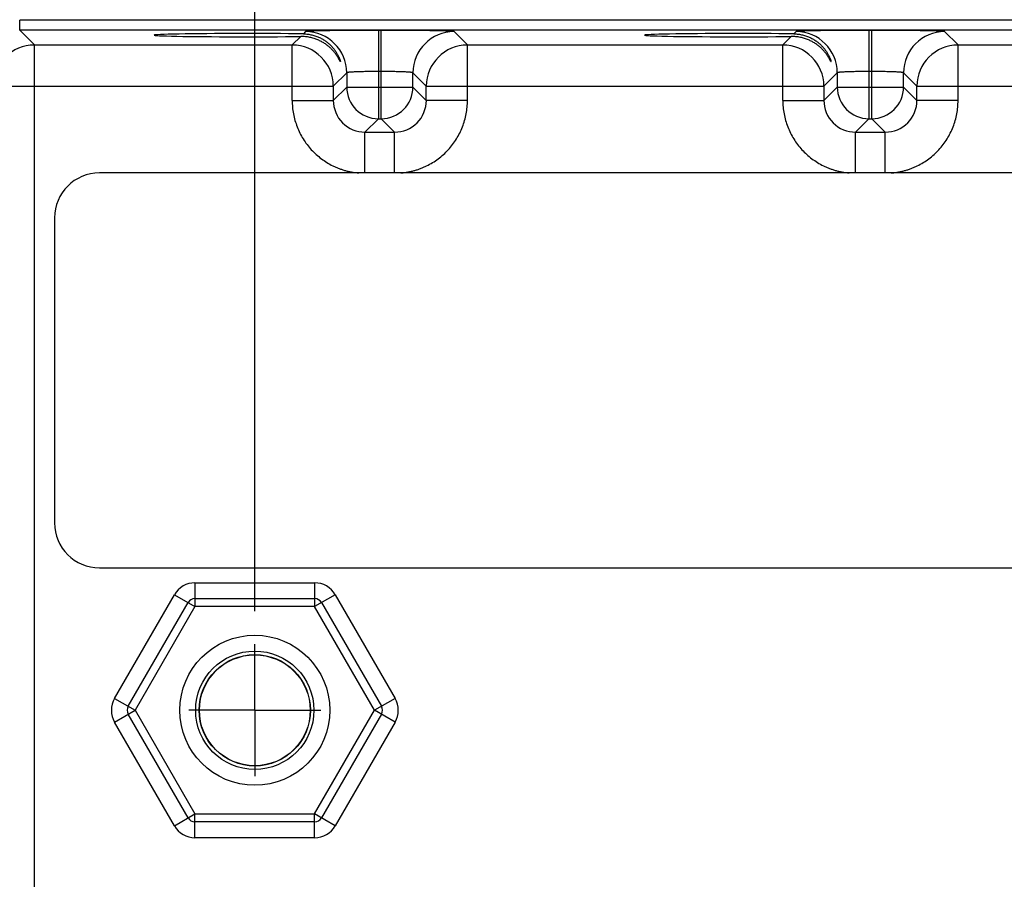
# Model space of a CAD drawing. Header units: inches. Extents: x 0 to 34, y 0 to 22.
# Tile 53 of 67: x 21.1 to 23, y 15.7 to 17.4. Entities that reach past the tile are written whole.
import ezdxf

# ---------------------------------------------------------------- set-up
doc = ezdxf.new("R2010")
doc.units = ezdxf.units.IN
doc.header["$LTSCALE"] = 1.87
doc.header["$MEASUREMENT"] = 0
doc.linetypes.add('CENTER', pattern=[0.6, 0.375, -0.075, 0.075, -0.075])
doc.layers.get('0').update_dxf_attribs({"linetype": 'CONTINUOUS'})
doc.layers.add('02___PRT_ALL_AXES', color=7, linetype='CONTINUOUS')
doc.layers.add('DIMENSIONS', color=7, linetype='CONTINUOUS')
doc.styles.get("Standard").update_dxf_attribs({"font": 'txt', "width": 0.8})
doc.dimstyles.new('DIMSTYLE_1', dxfattribs={"dimtxt": 0.125, "dimasz": 0.18, "dimexe": 0.18, "dimexo": 0.0625, "dimgap": 0.09, "dimtad": 0, "dimtih": 1, "dimtoh": 1, "dimdec": 3, "dimzin": 4, "dimdsep": 46, "dimtxsty": 'STANDARD', "dimblk": '_FILLED', "dimblk1": '_FILLED', "dimblk2": '_FILLED', "dimcen": 0.09, "dimadec": 0, "dimazin": 0, "dimtp": 0.01, "dimtm": 0.01, "dimtfac": 1, "dimtdec": 3, "dimtofl": 0, "dimtmove": 0, "dimatfit": 3, "dimldrblk": '_FILLED', "dimfxl": 1, "dimtolj": 1, "dimtzin": 4, "dimarcsym": 0})

# ---------------------------------------------------------------- blocks, each defined once
blk = doc.blocks.new('_FILLED')
at = {"color": 0, "linetype": 'BYBLOCK'}
blk.add_solid([(0, 0), (-1, 0.174), (-1, -0.174)], dxfattribs=at)
blk = doc.blocks.new('*D5')
at = {"layer": 'DIMENSIONS', "color": 2, "linetype": 'CONTINUOUS'}
for p, q in [((21.5825, 16.2534), (21.5825, 18.9793)), ((28.0825, 16.2534), (28.0825, 18.9793)), ((21.5825, 18.8543), (24.1075, 18.8543)), ((28.0825, 18.8543), (25.5575, 18.8543))]:
    blk.add_line(p, q, dxfattribs=at)
at = {"layer": 'DIMENSIONS', "color": 2, "linetype": 'CONTINUOUS', "xscale": 0.18, "yscale": 0.18, "zscale": 0.18, "rotation": 180}
blk.add_blockref('_FILLED', (21.5825, 18.8543), dxfattribs=at)
at = {"layer": 'DIMENSIONS', "color": 2, "linetype": 'CONTINUOUS', "xscale": 0.18, "yscale": 0.18, "zscale": 0.18}
blk.add_blockref('_FILLED', (28.0825, 18.8543), dxfattribs=at)
at = {"layer": 'DIMENSIONS', "color": 2, "linetype": 'CONTINUOUS', "insert": (24.8325, 18.9168), "char_height": 0.125, "width": 1.325, "attachment_point": 2, "line_spacing_factor": 0.9}
blk.add_mtext('6.500{\\Ftxt.shx;\\W1.000000;\\H0.125000; }[165.1]', dxfattribs=at)

msp = doc.modelspace()

# ---------------------------------------------------------------- linework, layer by layer
at = {"color": 7, "linetype": 'CONTINUOUS'}
for p, q in [((21.1368, 17.354), (21.1368, 17.373)), ((28.5272, 17.373), (21.1368, 17.373)), ((21.1646, 17.3262), (21.1368, 17.354)), ((28.5272, 17.354), (21.1368, 17.354)), ((21.6695, 17.3423), (21.6534, 17.3262)), ((21.6787, 17.3515), (21.6745, 17.3473)), ((21.8167, 17.3539), (21.8167, 17.1865)), ((21.8223, 17.3539), (21.8167, 17.3539)), ((21.8223, 17.1865), (21.8223, 17.3539)), ((21.9856, 17.3262), (21.9602, 17.3515)), ((22.5995, 17.3423), (22.5834, 17.3262)), ((22.6087, 17.3515), (22.6045, 17.3473)), ((22.7467, 17.3539), (22.7467, 17.1865)), ((22.7523, 17.3539), (22.7467, 17.3539)), ((22.7523, 17.1865), (22.7523, 17.3539)), ((22.9156, 17.3262), (22.8902, 17.3515)), ((21.1646, 14.2034), (21.1646, 17.3262)), ((21.1646, 17.3262), (21.6534, 17.3262)), ((21.6534, 17.2211), (21.6534, 17.3262)), ((21.9856, 17.2211), (21.9856, 17.3262)), ((21.9856, 17.3262), (22.5834, 17.3262)), ((22.5834, 17.2211), (22.5834, 17.3262)), ((22.9156, 17.2211), (22.9156, 17.3262)), ((22.9156, 17.3262), (23.5134, 17.3262)), ((21.7567, 17.2735), (21.7313, 17.2482)), ((21.7567, 17.2735), (21.7567, 17.2465)), ((21.8223, 17.2759), (21.8167, 17.2759)), ((21.8823, 17.2465), (21.8823, 17.2735)), ((21.9076, 17.2482), (21.8823, 17.2735)), ((22.6867, 17.2735), (22.6613, 17.2482)), ((22.6867, 17.2735), (22.6867, 17.2465)), ((22.7523, 17.2759), (22.7467, 17.2759)), ((22.8123, 17.2465), (22.8123, 17.2735)), ((22.8376, 17.2482), (22.8123, 17.2735)), ((21.0866, 17.2482), (21.7313, 17.2482)), ((21.7313, 17.2482), (21.7313, 17.2211)), ((21.7567, 17.2465), (21.7313, 17.2211)), ((21.7567, 17.2465), (21.8823, 17.2465)), ((21.8823, 17.2465), (21.9076, 17.2211)), ((21.9076, 17.2211), (21.9076, 17.2482)), ((21.9076, 17.2482), (22.6613, 17.2482)), ((22.6613, 17.2482), (22.6613, 17.2211)), ((22.6867, 17.2465), (22.6613, 17.2211)), ((22.6867, 17.2465), (22.8123, 17.2465)), ((22.8123, 17.2465), (22.8376, 17.2211)), ((22.8376, 17.2211), (22.8376, 17.2482)), ((22.8376, 17.2482), (23.5913, 17.2482)), ((21.6534, 17.2211), (21.7313, 17.2211)), ((21.9856, 17.2211), (21.9076, 17.2211)), ((22.5834, 17.2211), (22.6613, 17.2211)), ((22.9156, 17.2211), (22.8376, 17.2211)), ((21.8167, 17.1865), (21.7913, 17.1612)), ((21.8167, 17.1865), (21.8223, 17.1865)), ((21.8223, 17.1865), (21.8476, 17.1612)), ((22.7467, 17.1865), (22.7213, 17.1612)), ((22.7467, 17.1865), (22.7523, 17.1865)), ((22.7523, 17.1865), (22.7776, 17.1612)), ((21.7913, 17.0837), (21.7913, 17.1612)), ((21.7913, 17.1612), (21.8476, 17.1612)), ((21.8476, 17.0837), (21.8476, 17.1612)), ((22.7213, 17.0837), (22.7213, 17.1612)), ((22.7213, 17.1612), (22.7776, 17.1612)), ((22.7776, 17.0837), (22.7776, 17.1612)), ((28.3619, 17.0837), (21.2879, 17.0837)), ((21.2029, 16.9987), (21.2029, 16.4207)), ((21.2879, 16.3357), (28.3679, 16.3357)), ((21.469, 16.3073), (21.469, 16.2623)), ((21.469, 16.3073), (21.6959, 16.3073)), ((21.6959, 16.3073), (21.6959, 16.2623)), ((21.3166, 16.0883), (21.4301, 16.2848)), ((21.4301, 16.2848), (21.469, 16.2623)), ((21.469, 16.2773), (21.6959, 16.2773)), ((21.7349, 16.2848), (21.6959, 16.2623)), ((21.7349, 16.2848), (21.8483, 16.0883)), ((21.3426, 16.0733), (21.456, 16.2698)), ((21.469, 16.2623), (21.3556, 16.0658)), ((21.6959, 16.2623), (21.469, 16.2623)), ((21.8094, 16.0658), (21.6959, 16.2623)), ((21.7089, 16.2698), (21.8224, 16.0733)), ((21.3166, 16.0883), (21.3556, 16.0658)), ((21.8483, 16.0883), (21.8094, 16.0658)), ((21.3166, 16.0433), (21.3556, 16.0658)), ((21.456, 15.8618), (21.3426, 16.0583)), ((21.3556, 16.0658), (21.469, 15.8693)), ((21.6959, 15.8693), (21.8094, 16.0658)), ((21.8224, 16.0583), (21.7089, 15.8618)), ((21.8483, 16.0433), (21.8094, 16.0658)), ((21.4301, 15.8468), (21.3166, 16.0433)), ((21.8483, 16.0433), (21.7349, 15.8468)), ((21.4301, 15.8468), (21.469, 15.8693)), ((21.469, 15.8243), (21.469, 15.8693)), ((21.469, 15.8693), (21.6959, 15.8693)), ((21.6959, 15.8243), (21.6959, 15.8693)), ((21.7349, 15.8468), (21.6959, 15.8693)), ((21.6959, 15.8543), (21.469, 15.8543)), ((21.6959, 15.8243), (21.469, 15.8243))]:
    msp.add_line(p, q, dxfattribs=at)
for radius in [0.1421, 0.1121, 0.1055, 0.105]:
    msp.add_circle((21.5825, 16.0658), radius, dxfattribs=at)
for centre, radius, start, end in [((21.6787, 17.2735), 0.078, 0.0209, 89.9791), ((21.9603, 17.2735), 0.078, 90.0209, 179.9791), ((22.6087, 17.2735), 0.078, 0.0209, 89.9791), ((22.8903, 17.2735), 0.078, 90.0209, 179.9791), ((21.1647, 17.2481), 0.078, 90.0209, 179.9791), ((21.6533, 17.2481), 0.078, 0.0209, 89.9791), ((21.9856, 17.2481), 0.078, 90.0209, 179.9791), ((22.5833, 17.2481), 0.078, 0.0209, 89.9791), ((22.9156, 17.2481), 0.078, 90.0209, 179.9791), ((21.8167, 17.2465), 0.06, 180.021, 269.979), ((21.8222, 17.2465), 0.06, 270.021, 359.979), ((22.7467, 17.2465), 0.06, 180.021, 269.979), ((22.7522, 17.2465), 0.06, 270.021, 359.979), ((21.7913, 17.2211), 0.06, 179.9638, 270.0362), ((21.8477, 17.2211), 0.06, 269.9638, 0.0362), ((22.7213, 17.2211), 0.06, 179.9638, 270.0362), ((22.7777, 17.2211), 0.06, 269.9638, 0.0362), ((21.2879, 16.9987), 0.085, 90, 180), ((21.2879, 16.4207), 0.085, 180, 270), ((21.469, 16.2623), 0.045, 90, 150), ((21.6959, 16.2623), 0.045, 30, 90), ((21.469, 16.2623), 0.015, 90, 150), ((21.6959, 16.2623), 0.015, 30, 90), ((21.3556, 16.0658), 0.045, 150, 210), ((21.3556, 16.0658), 0.015, 150, 210), ((21.8094, 16.0658), 0.015, 330, 30), ((21.8094, 16.0658), 0.045, 330, 30), ((21.469, 15.8693), 0.045, 210, 270), ((21.469, 15.8693), 0.015, 210, 270), ((21.6959, 15.8693), 0.015, 270, 330), ((21.6959, 15.8693), 0.045, 270, 330)]:
    msp.add_arc(centre, radius, start, end, dxfattribs=at)
for centre in [(21.5685, 17.3448), (22.4985, 17.3448)]:
    msp.add_ellipse(centre, major_axis=(0.1771, 0), ratio=0.017455, start_param=0.92934, end_param=5.318939, dxfattribs=at)
for points, knots in [([(21.7448, 17.2949), (21.7448, 17.2949), (21.7448, 17.2949), (21.7447, 17.2948), (21.7447, 17.2948), (21.7447, 17.2948), (21.7447, 17.2948), (21.7447, 17.2948), (21.7447, 17.2948), (21.7446, 17.2948), (21.7446, 17.2949), (21.7445, 17.295), (21.7444, 17.2951), (21.7443, 17.2953), (21.7442, 17.2954), (21.7441, 17.2956), (21.7439, 17.2959), (21.7437, 17.2964), (21.7434, 17.2969), (21.743, 17.2976), (21.7427, 17.2983), (21.7422, 17.2991), (21.7418, 17.2999), (21.7413, 17.3008), (21.7406, 17.302), (21.7396, 17.3037), (21.7383, 17.3057), (21.7368, 17.3078), (21.7353, 17.31), (21.7336, 17.3122), (21.7317, 17.3144), (21.729, 17.3174), (21.7253, 17.321), (21.7204, 17.3252), (21.7148, 17.3292), (21.7087, 17.3328), (21.702, 17.336), (21.6947, 17.3387), (21.6867, 17.3408), (21.6783, 17.3421), (21.6724, 17.3423), (21.6695, 17.3423)], [0, 0, 0, 0, 0.000744, 0.001017, 0.001234, 0.001411, 0.001579, 0.001771, 0.002012, 0.002681, 0.003627, 0.004861, 0.006386, 0.008197, 0.01029, 0.012656, 0.015288, 0.021317, 0.028308, 0.036183, 0.044867, 0.054289, 0.064385, 0.075095, 0.086359, 0.110368, 0.136091, 0.163269, 0.19172, 0.221291, 0.251884, 0.283419, 0.349095, 0.418084, 0.490324, 0.565878, 0.6449, 0.727597, 0.814203, 0.904944, 1, 1, 1, 1]), ([(21.6745, 17.3473), (21.6773, 17.3472), (21.6828, 17.3469), (21.6908, 17.3454), (21.6983, 17.3432), (21.7052, 17.3404), (21.7115, 17.3371), (21.7172, 17.3333), (21.7224, 17.3293), (21.727, 17.325), (21.731, 17.3205), (21.7346, 17.3159), (21.7371, 17.3121), (21.7389, 17.309), (21.7401, 17.3069), (21.7411, 17.3047), (21.7421, 17.3027), (21.7429, 17.3009), (21.7435, 17.2991), (21.744, 17.2979), (21.7443, 17.2969), (21.7444, 17.2964), (21.7446, 17.2959), (21.7447, 17.2955), (21.7447, 17.2952), (21.7448, 17.295), (21.7448, 17.2949), (21.7448, 17.2949)], [0, 0, 0, 0, 0.090632, 0.177141, 0.259792, 0.338875, 0.414675, 0.487442, 0.557365, 0.624551, 0.689001, 0.750561, 0.808853, 0.836574, 0.863163, 0.888452, 0.912192, 0.93409, 0.953751, 0.970713, 0.978013, 0.98443, 0.989897, 0.994347, 0.997723, 0.998999, 1, 1, 1, 1]), ([(21.8167, 17.3539), (21.8078, 17.3539), (21.7946, 17.3539), (21.7772, 17.3538), (21.7646, 17.3537), (21.7525, 17.3536), (21.741, 17.3535), (21.7302, 17.3534), (21.7203, 17.3532), (21.7125, 17.3531), (21.7068, 17.3529), (21.7029, 17.3528), (21.6992, 17.3528), (21.6959, 17.3527), (21.6928, 17.3525), (21.69, 17.3524), (21.6875, 17.3523), (21.6853, 17.3522), (21.6834, 17.3521), (21.6821, 17.352), (21.6811, 17.3519), (21.6806, 17.3519), (21.6801, 17.3518), (21.6796, 17.3518), (21.6793, 17.3517), (21.679, 17.3517), (21.6789, 17.3516), (21.6788, 17.3516), (21.6787, 17.3515), (21.6787, 17.3515)], [0, 0, 0, 0, 0.192886, 0.287057, 0.378524, 0.466426, 0.549936, 0.628265, 0.700682, 0.766498, 0.796738, 0.825102, 0.851523, 0.875939, 0.898294, 0.918535, 0.936614, 0.95249, 0.966127, 0.977496, 0.982322, 0.986571, 0.990242, 0.993335, 0.995851, 0.997791, 0.999164, 0.999645, 1, 1, 1, 1]), ([(21.9602, 17.3515), (21.9602, 17.3515), (21.9602, 17.3516), (21.9601, 17.3516), (21.9599, 17.3517), (21.9597, 17.3517), (21.9593, 17.3518), (21.9589, 17.3518), (21.9584, 17.3519), (21.9578, 17.3519), (21.9569, 17.352), (21.9555, 17.3521), (21.9536, 17.3522), (21.9515, 17.3523), (21.949, 17.3524), (21.9462, 17.3525), (21.9431, 17.3527), (21.9397, 17.3528), (21.9361, 17.3528), (21.9322, 17.3529), (21.9264, 17.3531), (21.9187, 17.3532), (21.9087, 17.3534), (21.898, 17.3535), (21.8865, 17.3536), (21.8744, 17.3537), (21.8618, 17.3538), (21.8444, 17.3539), (21.8311, 17.3539), (21.8223, 17.3539)], [0, 0, 0, 0, 0.000355, 0.000836, 0.002209, 0.004149, 0.006665, 0.009758, 0.013429, 0.017678, 0.022504, 0.033873, 0.04751, 0.063386, 0.081465, 0.101706, 0.124061, 0.148477, 0.174898, 0.203262, 0.233502, 0.299318, 0.371735, 0.450064, 0.533574, 0.621476, 0.712943, 0.807114, 1, 1, 1, 1]), ([(22.6748, 17.2949), (22.6748, 17.2949), (22.6748, 17.2949), (22.6747, 17.2948), (22.6747, 17.2948), (22.6747, 17.2948), (22.6747, 17.2948), (22.6747, 17.2948), (22.6747, 17.2948), (22.6746, 17.2948), (22.6746, 17.2949), (22.6745, 17.295), (22.6744, 17.2951), (22.6743, 17.2953), (22.6742, 17.2954), (22.6741, 17.2956), (22.6739, 17.2959), (22.6737, 17.2964), (22.6734, 17.2969), (22.673, 17.2976), (22.6727, 17.2983), (22.6722, 17.2991), (22.6718, 17.2999), (22.6713, 17.3008), (22.6706, 17.302), (22.6696, 17.3037), (22.6683, 17.3057), (22.6668, 17.3078), (22.6653, 17.31), (22.6636, 17.3122), (22.6617, 17.3144), (22.659, 17.3174), (22.6553, 17.321), (22.6504, 17.3252), (22.6448, 17.3292), (22.6387, 17.3328), (22.632, 17.336), (22.6247, 17.3387), (22.6167, 17.3408), (22.6083, 17.3421), (22.6024, 17.3423), (22.5995, 17.3423)], [0, 0, 0, 0, 0.000744, 0.001017, 0.001234, 0.001411, 0.001579, 0.001771, 0.002012, 0.002681, 0.003627, 0.004861, 0.006386, 0.008197, 0.01029, 0.012656, 0.015288, 0.021317, 0.028308, 0.036183, 0.044867, 0.054289, 0.064385, 0.075095, 0.086359, 0.110368, 0.136091, 0.163269, 0.19172, 0.221291, 0.251884, 0.283419, 0.349095, 0.418084, 0.490324, 0.565878, 0.6449, 0.727597, 0.814203, 0.904944, 1, 1, 1, 1]), ([(22.6045, 17.3473), (22.6073, 17.3472), (22.6128, 17.3469), (22.6208, 17.3454), (22.6283, 17.3432), (22.6352, 17.3404), (22.6415, 17.3371), (22.6472, 17.3333), (22.6524, 17.3293), (22.657, 17.325), (22.661, 17.3205), (22.6646, 17.3159), (22.6671, 17.3121), (22.6689, 17.309), (22.6701, 17.3069), (22.6711, 17.3047), (22.6721, 17.3027), (22.6729, 17.3009), (22.6735, 17.2991), (22.674, 17.2979), (22.6743, 17.2969), (22.6744, 17.2964), (22.6746, 17.2959), (22.6747, 17.2955), (22.6747, 17.2952), (22.6748, 17.295), (22.6748, 17.2949), (22.6748, 17.2949)], [0, 0, 0, 0, 0.090632, 0.177141, 0.259792, 0.338875, 0.414675, 0.487442, 0.557365, 0.624551, 0.689001, 0.750561, 0.808853, 0.836574, 0.863163, 0.888452, 0.912192, 0.93409, 0.953751, 0.970713, 0.978013, 0.98443, 0.989897, 0.994347, 0.997723, 0.998999, 1, 1, 1, 1]), ([(22.7467, 17.3539), (22.7378, 17.3539), (22.7246, 17.3539), (22.7072, 17.3538), (22.6946, 17.3537), (22.6825, 17.3536), (22.671, 17.3535), (22.6602, 17.3534), (22.6503, 17.3532), (22.6425, 17.3531), (22.6368, 17.3529), (22.6329, 17.3528), (22.6292, 17.3528), (22.6259, 17.3527), (22.6228, 17.3525), (22.62, 17.3524), (22.6175, 17.3523), (22.6153, 17.3522), (22.6134, 17.3521), (22.6121, 17.352), (22.6111, 17.3519), (22.6106, 17.3519), (22.6101, 17.3518), (22.6096, 17.3518), (22.6093, 17.3517), (22.609, 17.3517), (22.6089, 17.3516), (22.6088, 17.3516), (22.6087, 17.3515), (22.6087, 17.3515)], [0, 0, 0, 0, 0.192886, 0.287057, 0.378524, 0.466426, 0.549936, 0.628265, 0.700682, 0.766498, 0.796738, 0.825102, 0.851523, 0.875939, 0.898294, 0.918535, 0.936614, 0.95249, 0.966127, 0.977496, 0.982322, 0.986571, 0.990242, 0.993335, 0.995851, 0.997791, 0.999164, 0.999645, 1, 1, 1, 1]), ([(22.8902, 17.3515), (22.8902, 17.3515), (22.8902, 17.3516), (22.8901, 17.3516), (22.8899, 17.3517), (22.8897, 17.3517), (22.8893, 17.3518), (22.8889, 17.3518), (22.8884, 17.3519), (22.8878, 17.3519), (22.8869, 17.352), (22.8855, 17.3521), (22.8836, 17.3522), (22.8815, 17.3523), (22.879, 17.3524), (22.8762, 17.3525), (22.8731, 17.3527), (22.8697, 17.3528), (22.8661, 17.3528), (22.8622, 17.3529), (22.8564, 17.3531), (22.8487, 17.3532), (22.8387, 17.3534), (22.828, 17.3535), (22.8165, 17.3536), (22.8044, 17.3537), (22.7918, 17.3538), (22.7744, 17.3539), (22.7611, 17.3539), (22.7523, 17.3539)], [0, 0, 0, 0, 0.000355, 0.000836, 0.002209, 0.004149, 0.006665, 0.009758, 0.013429, 0.017678, 0.022504, 0.033873, 0.04751, 0.063386, 0.081465, 0.101706, 0.124061, 0.148477, 0.174898, 0.203262, 0.233502, 0.299318, 0.371735, 0.450064, 0.533574, 0.621476, 0.712943, 0.807114, 1, 1, 1, 1]), ([(21.8167, 17.2759), (21.8128, 17.2759), (21.8071, 17.2759), (21.7995, 17.2758), (21.794, 17.2757), (21.7888, 17.2756), (21.7838, 17.2755), (21.7791, 17.2754), (21.7748, 17.2752), (21.7708, 17.2751), (21.7673, 17.2749), (21.7647, 17.2747), (21.7628, 17.2746), (21.7616, 17.2745), (21.7605, 17.2743), (21.7596, 17.2742), (21.7588, 17.2741), (21.7581, 17.274), (21.7575, 17.2739), (21.7572, 17.2738), (21.757, 17.2737), (21.7568, 17.2737), (21.7568, 17.2736), (21.7567, 17.2736), (21.7567, 17.2735)], [0, 0, 0, 0, 0.192533, 0.286527, 0.377824, 0.465561, 0.548915, 0.627103, 0.699391, 0.765105, 0.82363, 0.874426, 0.896777, 0.917026, 0.935131, 0.95105, 0.964754, 0.976217, 0.985428, 0.992393, 0.995048, 0.99717, 0.998794, 1, 1, 1, 1]), ([(21.8823, 17.2735), (21.8823, 17.2736), (21.8822, 17.2736), (21.8821, 17.2737), (21.882, 17.2737), (21.8818, 17.2738), (21.8814, 17.2739), (21.8809, 17.274), (21.8802, 17.2741), (21.8794, 17.2742), (21.8784, 17.2743), (21.8774, 17.2745), (21.8761, 17.2746), (21.8743, 17.2747), (21.8716, 17.2749), (21.8681, 17.2751), (21.8642, 17.2752), (21.8599, 17.2754), (21.8552, 17.2755), (21.8502, 17.2756), (21.8449, 17.2757), (21.8395, 17.2758), (21.8319, 17.2759), (21.8261, 17.2759), (21.8223, 17.2759)], [0, 0, 0, 0, 0.001206, 0.00283, 0.004952, 0.007607, 0.014572, 0.023783, 0.035246, 0.04895, 0.064869, 0.082974, 0.103223, 0.125574, 0.17637, 0.234895, 0.300609, 0.372897, 0.451085, 0.534439, 0.622176, 0.713473, 0.807467, 1, 1, 1, 1]), ([(22.7467, 17.2759), (22.7428, 17.2759), (22.7371, 17.2759), (22.7295, 17.2758), (22.724, 17.2757), (22.7188, 17.2756), (22.7138, 17.2755), (22.7091, 17.2754), (22.7048, 17.2752), (22.7008, 17.2751), (22.6973, 17.2749), (22.6947, 17.2747), (22.6928, 17.2746), (22.6916, 17.2745), (22.6905, 17.2743), (22.6896, 17.2742), (22.6888, 17.2741), (22.6881, 17.274), (22.6875, 17.2739), (22.6872, 17.2738), (22.687, 17.2737), (22.6868, 17.2737), (22.6868, 17.2736), (22.6867, 17.2736), (22.6867, 17.2735)], [0, 0, 0, 0, 0.192533, 0.286527, 0.377824, 0.465561, 0.548915, 0.627103, 0.699391, 0.765105, 0.82363, 0.874426, 0.896777, 0.917026, 0.935131, 0.95105, 0.964754, 0.976217, 0.985428, 0.992393, 0.995048, 0.99717, 0.998794, 1, 1, 1, 1]), ([(22.8123, 17.2735), (22.8123, 17.2736), (22.8122, 17.2736), (22.8121, 17.2737), (22.812, 17.2737), (22.8118, 17.2738), (22.8114, 17.2739), (22.8109, 17.274), (22.8102, 17.2741), (22.8094, 17.2742), (22.8084, 17.2743), (22.8074, 17.2745), (22.8061, 17.2746), (22.8043, 17.2747), (22.8016, 17.2749), (22.7981, 17.2751), (22.7942, 17.2752), (22.7899, 17.2754), (22.7852, 17.2755), (22.7802, 17.2756), (22.7749, 17.2757), (22.7695, 17.2758), (22.7619, 17.2759), (22.7561, 17.2759), (22.7523, 17.2759)], [0, 0, 0, 0, 0.001206, 0.00283, 0.004952, 0.007607, 0.014572, 0.023783, 0.035246, 0.04895, 0.064869, 0.082974, 0.103223, 0.125574, 0.17637, 0.234895, 0.300609, 0.372897, 0.451085, 0.534439, 0.622176, 0.713473, 0.807467, 1, 1, 1, 1]), ([(21.6534, 17.2211), (21.6534, 17.2169), (21.6537, 17.2083), (21.6555, 17.1957), (21.6585, 17.1832), (21.6626, 17.171), (21.6678, 17.1593), (21.674, 17.1481), (21.6813, 17.1376), (21.6895, 17.1277), (21.6986, 17.1187), (21.7085, 17.1106), (21.7191, 17.1034), (21.7284, 17.0982), (21.7362, 17.0946), (21.7421, 17.0922), (21.7481, 17.0901), (21.7543, 17.0882), (21.7605, 17.0866), (21.7667, 17.0853), (21.7731, 17.0843), (21.7773, 17.0839), (21.7794, 17.0837)], [0, 0, 0, 0, 0.062496, 0.124991, 0.187487, 0.249983, 0.312479, 0.374975, 0.43747, 0.499966, 0.562462, 0.624958, 0.687454, 0.74995, 0.781206, 0.812462, 0.843719, 0.874975, 0.90623, 0.937486, 0.968747, 1, 1, 1, 1]), ([(21.859, 17.0837), (21.8612, 17.0838), (21.8643, 17.0842), (21.8686, 17.0848), (21.8728, 17.0854), (21.8781, 17.0865), (21.8843, 17.0881), (21.8904, 17.0899), (21.8965, 17.092), (21.9024, 17.0945), (21.9102, 17.098), (21.9196, 17.1032), (21.9302, 17.1104), (21.9402, 17.1185), (21.9493, 17.1276), (21.9576, 17.1374), (21.9649, 17.148), (21.9711, 17.1592), (21.9764, 17.1709), (21.9805, 17.1831), (21.9834, 17.1956), (21.9852, 17.2083), (21.9856, 17.2169), (21.9856, 17.2211)], [0, 0, 0, 0, 0.031255, 0.046885, 0.062514, 0.09377, 0.125028, 0.156284, 0.18754, 0.218796, 0.250052, 0.312548, 0.375044, 0.437539, 0.500035, 0.562531, 0.625026, 0.687522, 0.750018, 0.812513, 0.875009, 0.937504, 1, 1, 1, 1]), ([(22.5834, 17.2211), (22.5834, 17.2169), (22.5837, 17.2083), (22.5855, 17.1957), (22.5885, 17.1832), (22.5926, 17.171), (22.5978, 17.1593), (22.604, 17.1481), (22.6113, 17.1376), (22.6195, 17.1277), (22.6286, 17.1187), (22.6385, 17.1106), (22.6491, 17.1034), (22.6584, 17.0982), (22.6662, 17.0946), (22.6721, 17.0922), (22.6781, 17.0901), (22.6843, 17.0882), (22.6905, 17.0866), (22.6967, 17.0853), (22.7031, 17.0843), (22.7073, 17.0839), (22.7094, 17.0837)], [0, 0, 0, 0, 0.062496, 0.124991, 0.187487, 0.249983, 0.312479, 0.374975, 0.43747, 0.499966, 0.562462, 0.624958, 0.687454, 0.74995, 0.781206, 0.812462, 0.843719, 0.874975, 0.90623, 0.937486, 0.968747, 1, 1, 1, 1]), ([(22.789, 17.0837), (22.7912, 17.0838), (22.7943, 17.0842), (22.7986, 17.0848), (22.8028, 17.0854), (22.8081, 17.0865), (22.8143, 17.0881), (22.8204, 17.0899), (22.8265, 17.092), (22.8324, 17.0945), (22.8402, 17.098), (22.8496, 17.1032), (22.8602, 17.1104), (22.8702, 17.1185), (22.8793, 17.1276), (22.8876, 17.1374), (22.8949, 17.148), (22.9011, 17.1592), (22.9064, 17.1709), (22.9105, 17.1831), (22.9134, 17.1956), (22.9152, 17.2083), (22.9156, 17.2169), (22.9156, 17.2211)], [0, 0, 0, 0, 0.031255, 0.046885, 0.062514, 0.09377, 0.125028, 0.156284, 0.18754, 0.218796, 0.250052, 0.312548, 0.375044, 0.437539, 0.500035, 0.562531, 0.625026, 0.687522, 0.750018, 0.812513, 0.875009, 0.937504, 1, 1, 1, 1])]:
    msp.add_open_spline(points, degree=3, knots=knots, dxfattribs=at)
at = {"layer": '02___PRT_ALL_AXES', "color": 7, "linetype": 'CENTER'}
for q in [(21.5825, 16.1909), (21.4574, 16.0658), (21.5825, 15.9407), (21.7076, 16.0658)]:
    msp.add_line((21.5825, 16.0658), q, dxfattribs=at)

# ---------------------------------------------------------------- dimensions: what is measured, and where the dimension line sits
at = {"layer": 'DIMENSIONS', "color": 2, "linetype": 'CONTINUOUS'}
dim = msp.add_linear_dim(base=(28.0825, 18.8543), p1=(21.5825, 16.2534), p2=(28.0825, 16.2534), dimstyle='DIMSTYLE_1', dxfattribs=at)
dim.commit()
dim.dimension.update_dxf_attribs({"geometry": '*D5', "text_midpoint": (24.6825, 18.8543), "dimtype": 160})

doc.saveas('drawing.dxf')
